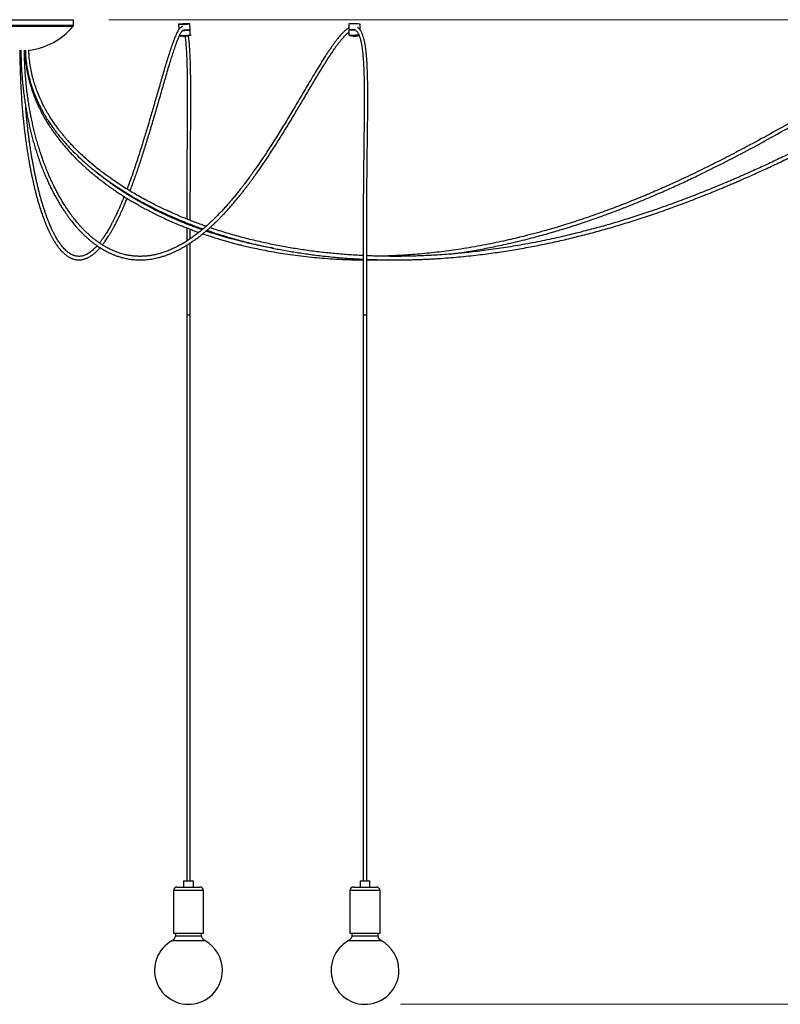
# Model space of a CAD drawing. Header units: millimetres. Extents: x 82 to 250, y 86 to 197.
# Tile 2 of 9: x 116 to 137, y 86 to 113. Entities that reach past the tile are written whole.
import ezdxf

# ---------------------------------------------------------------- set-up
doc = ezdxf.new("R2010")
doc.units = ezdxf.units.MM
doc.header["$PDSIZE"] = -1
doc.styles.add('SLDTEXTSTYLE0', font='TXT', dxfattribs={"width": 0.75})
doc.dimstyles.new('SLDDIMSTYLE0', dxfattribs={"dimtxt": 3.5, "dimasz": 3.556, "dimexe": 0, "dimexo": 0.0625, "dimgap": 0.875, "dimtad": 1, "dimdec": 0, "dimlfac": 50, "dimrnd": 1e-09, "dimzin": 12, "dimdsep": 46, "dimtxsty": 'SLDTEXTSTYLE0', "dimblk1": 'CLOSED', "dimblk2": 'CLOSED', "dimsah": 1, "dimcen": 0.09, "dimadec": 0, "dimazin": 3, "dimtfac": 1, "dimtdec": 0, "dimtofl": 0, "dimtmove": 0, "dimatfit": 3, "dimldrblk": 'CLOSED', "dimfxl": 0, "dimfrac": 2, "dimtolj": 1, "dimtzin": 12, "dimarcsym": 0})

# ---------------------------------------------------------------- blocks, each defined once
blk = doc.blocks.new('_Closed')
at = {"color": 0, "linetype": 'ByBlock', "lineweight": -2}
for p, q in [((-1, 0.166667), (0, 0)), ((-1, 0.166667), (-1, -0.166667)), ((0, 0), (-1, -0.166667)), ((0, 0), (-1, 0))]:
    blk.add_line(p, q, dxfattribs=at)
blk = doc.blocks.new('_D')
at = {"color": 7, "linetype": 'Continuous', "lineweight": 0}
for p, q in [((118.087, 113.379), (158.564, 113.379)), ((157.564, 85.541), (157.564, 113.379)), ((126.324, 85.541), (158.564, 85.541))]:
    blk.add_line(p, q, dxfattribs=at)
at = {"color": 7, "linetype": 'Continuous', "lineweight": 18, "xscale": 3.556, "yscale": 3.556}
for p, rotation in [((157.564, 113.379), 90.0000000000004), ((157.564, 85.541), 270.0000000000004)]:
    blk.add_blockref('_Closed', p, dxfattribs=dict(at, rotation=rotation))
at = {"color": 7, "linetype": 'Continuous', "lineweight": 18, "insert": (153.052, 94.84), "char_height": 3.5, "attachment_point": 1, "rotation": 90, "style": 'SLDTEXTSTYLE0'}
blk.add_mtext('1392', dxfattribs=at)

msp = doc.modelspace()

# ---------------------------------------------------------------- linework, layer by layer
at = {"color": 7, "linetype": 'Continuous', "lineweight": 25}
for p, q in [((114.087, 113.379), (115.705, 113.379)), ((115.705, 113.379), (117.087, 113.379)), ((117.087, 113.225), (117.087, 113.379)), ((120.056, 113.251), (120.061, 113.099)), ((120.182, 113.081), (120.173, 113.081)), ((120.292, 113.084), (120.287, 113.096)), ((120.381, 113.102), (120.375, 113.262)), ((120.384, 112.942), (120.38, 113.085)), ((124.868, 113.083), (124.865, 112.941)), ((124.87, 113.26), (124.866, 113.1)), ((125.186, 113.093), (125.19, 113.253)), ((115.561, 112.506), (115.597, 112.506)), ((115.697, 112.508), (115.725, 112.51)), ((118.638, 108.421), (118.646, 108.442)), ((120.285, 107.635), (120.285, 107.601)), ((120.285, 105.037), (120.385, 105.037)), ((120.286, 105.037), (120.286, 89.037)), ((120.384, 89.037), (120.384, 105.037)), ((125.274, 105.037), (125.339, 105.037)), ((125.275, 105.037), (125.275, 89.037)), ((125.339, 105.037), (125.374, 105.037)), ((125.373, 89.037), (125.373, 105.037)), ((120.01, 88.857), (120.031, 88.857)), ((120.031, 88.857), (120.66, 88.857)), ((120.195, 89.037), (120.195, 88.857)), ((120.195, 89.037), (120.204, 89.037)), ((120.204, 89.037), (120.475, 89.037)), ((120.475, 88.857), (120.475, 89.037)), ((124.999, 88.857), (125.649, 88.857)), ((125.184, 89.037), (125.184, 88.857)), ((125.184, 89.037), (125.464, 89.037)), ((125.464, 88.857), (125.464, 89.037)), ((119.91, 88.757), (119.91, 87.557)), ((120.76, 87.557), (120.76, 88.757)), ((124.899, 88.757), (124.899, 87.557)), ((125.749, 87.557), (125.749, 88.757)), ((119.91, 87.557), (119.937, 87.557)), ((119.937, 87.557), (120.76, 87.557)), ((119.966, 87.557), (119.966, 87.477)), ((119.966, 87.477), (120.571, 87.477)), ((120.571, 87.477), (120.705, 87.477)), ((120.705, 87.477), (120.705, 87.557)), ((124.899, 87.557), (125.749, 87.557)), ((124.955, 87.557), (124.955, 87.477)), ((124.955, 87.477), (125.694, 87.477)), ((125.694, 87.477), (125.694, 87.557))]:
    msp.add_line(p, q, dxfattribs=at)
at = {"color": 8, "linetype": 'Continuous', "lineweight": 25}
for p, q in [((114.087, 113.225), (115.705, 113.225)), ((114.096, 113.199), (115.704, 113.199)), ((115.704, 113.199), (117.078, 113.199)), ((115.705, 113.225), (117.087, 113.225)), ((119.937, 88.757), (119.91, 88.757)), ((120.76, 88.757), (119.937, 88.757)), ((125.749, 88.757), (124.899, 88.757)), ((119.874, 87.341), (120.629, 87.341)), ((120.629, 87.341), (120.797, 87.341)), ((124.863, 87.341), (125.786, 87.341))]:
    msp.add_line(p, q, dxfattribs=at)
at = {"color": 7, "linetype": 'Continuous', "lineweight": 25, "flags": 128}
for points in [[(120.256, 113.26), (120.222, 113.259), (120.187, 113.258), (120.154, 113.257), (120.124, 113.255), (120.098, 113.254), (120.077, 113.253), (120.063, 113.252), (120.056, 113.251), (120.057, 113.251), (120.065, 113.25), (120.08, 113.25), (120.101, 113.251), (120.128, 113.251), (120.159, 113.252), (120.192, 113.253), (120.227, 113.254), (120.261, 113.255), (120.293, 113.257), (120.321, 113.258), (120.344, 113.259), (120.362, 113.26), (120.372, 113.261), (120.375, 113.262), (120.371, 113.262), (120.36, 113.262), (120.341, 113.262), (120.317, 113.262), (120.288, 113.261), (120.256, 113.26)], [(120.168, 113.075), (120.198, 113.076), (120.233, 113.077), (120.266, 113.079), (120.298, 113.08), (120.326, 113.081), (120.349, 113.082), (120.366, 113.084), (120.376, 113.084), (120.38, 113.085), (120.375, 113.085), (120.364, 113.086), (120.346, 113.085), (120.322, 113.085), (120.293, 113.084), (120.265, 113.084)], [(124.974, 113.093), (124.947, 113.094), (124.919, 113.095), (124.896, 113.097), (124.879, 113.098), (124.869, 113.099), (124.867, 113.1), (124.871, 113.101), (124.883, 113.102), (124.902, 113.102), (124.927, 113.102), (124.956, 113.102), (124.988, 113.102), (125.023, 113.101), (125.047, 113.101)], [(124.866, 112.94), (124.865, 112.941), (124.869, 112.942), (124.881, 112.942), (124.9, 112.943), (124.924, 112.943), (124.953, 112.943), (124.985, 112.942), (125.019, 112.942), (125.053, 112.941)]]:
    msp.add_lwpolyline(points, dxfattribs=at)
at = {"color": 7, "linetype": 'Continuous', "lineweight": 25}
for centre, radius, start, end in [((115.613, 114.401), 1.894, 276.3913, 320.646), ((117.047, 113.225), 0.04, 320.646, 0), ((120.153, 115.972), 2.879, 270.9783, 274.5335), ((124.962, 111.509), 1.577, 86.7167, 93.4382), ((124.967, 111.649), 1.614, 86.6561, 93.4312), ((125.081, 112.504), 0.756, 81.7268, 91.5391), ((120.067, 117.424), 4.493, 270.1671, 274.0539), ((124.984, 110.151), 2.791, 86.4548, 88.5804), ((120.01, 88.757), 0.1, 90, 180), ((120.66, 88.757), 0.1, 0, 90), ((124.999, 88.757), 0.1, 90, 180), ((125.649, 88.757), 0.1, 0, 90), ((120.335, 86.5), 0.959, 118.7599, 0), ((120.335, 86.5), 0.959, 0, 61.2401), ((125.324, 86.5), 0.959, 118.7599, 0), ((125.324, 86.5), 0.959, 0, 61.2401)]:
    msp.add_arc(centre, radius, start, end, dxfattribs=at)
for points, knots in [([(115.597, 112.516), (115.597, 112.478), (115.598, 112.365), (115.604, 112.181), (115.615, 111.971), (115.628, 111.774), (115.644, 111.59), (115.663, 111.409), (115.685, 111.23), (115.71, 111.057), (115.735, 110.899), (115.76, 110.756), (115.787, 110.612), (115.818, 110.466), (115.852, 110.313), (115.888, 110.163), (115.928, 110.013), (115.97, 109.862), (116.015, 109.712), (116.057, 109.582), (116.094, 109.472), (116.124, 109.386), (116.152, 109.309), (116.177, 109.243), (116.198, 109.189), (116.215, 109.144), (116.23, 109.108), (116.244, 109.072), (116.261, 109.03), (116.283, 108.979), (116.308, 108.921), (116.345, 108.837), (116.393, 108.731), (116.455, 108.604), (116.521, 108.474), (116.593, 108.342), (116.665, 108.218), (116.733, 108.106), (116.795, 108.01), (116.854, 107.922), (116.91, 107.842), (116.962, 107.771), (117.011, 107.708), (117.055, 107.652), (117.099, 107.598), (117.145, 107.544), (117.194, 107.488), (117.249, 107.428), (117.308, 107.366), (117.366, 107.309), (117.417, 107.26), (117.459, 107.222), (117.494, 107.191), (117.519, 107.169), (117.539, 107.152), (117.557, 107.137), (117.578, 107.12), (117.605, 107.098), (117.637, 107.073), (117.675, 107.044), (117.723, 107.009), (117.78, 106.969), (117.842, 106.929), (117.9, 106.893), (117.957, 106.86), (118.013, 106.83), (118.067, 106.803), (118.115, 106.78), (118.159, 106.76), (118.2, 106.743), (118.244, 106.725), (118.292, 106.707), (118.343, 106.689), (118.394, 106.673), (118.447, 106.658), (118.503, 106.644), (118.562, 106.63), (118.624, 106.618), (118.691, 106.607), (118.762, 106.598), (118.838, 106.592), (118.917, 106.588), (118.995, 106.588), (119.075, 106.59), (119.158, 106.596), (119.244, 106.606), (119.326, 106.619), (119.404, 106.634), (119.474, 106.65), (119.533, 106.666), (119.586, 106.681), (119.639, 106.697), (119.696, 106.716), (119.761, 106.74), (119.836, 106.77), (119.916, 106.804), (119.998, 106.843), (120.078, 106.883), (120.156, 106.926), (120.233, 106.97), (120.307, 107.015), (120.376, 107.06), (120.442, 107.104), (120.505, 107.148), (120.566, 107.193), (120.625, 107.237), (120.675, 107.276), (120.715, 107.307), (120.744, 107.331), (120.77, 107.353), (120.795, 107.373), (120.823, 107.397), (120.859, 107.428), (120.904, 107.467), (120.953, 107.511), (121.005, 107.559), (121.06, 107.611), (121.117, 107.666), (121.175, 107.723), (121.233, 107.781), (121.297, 107.847), (121.368, 107.923), (121.446, 108.007), (121.523, 108.094), (121.6, 108.183), (121.676, 108.272), (121.748, 108.36), (121.817, 108.445), (121.88, 108.525), (121.939, 108.601), (121.994, 108.672), (122.043, 108.738), (122.093, 108.804), (122.145, 108.875), (122.203, 108.954), (122.266, 109.043), (122.335, 109.14), (122.408, 109.245), (122.482, 109.355), (122.556, 109.465), (122.642, 109.594), (122.738, 109.743), (122.845, 109.91), (122.984, 110.132), (123.157, 110.412), (123.363, 110.755), (123.568, 111.101), (123.773, 111.449), (123.978, 111.794), (124.135, 112.052), (124.243, 112.224), (124.302, 112.317), (124.362, 112.409), (124.423, 112.5), (124.483, 112.586), (124.54, 112.664), (124.586, 112.726), (124.624, 112.774), (124.655, 112.812), (124.688, 112.851), (124.723, 112.891), (124.762, 112.932), (124.801, 112.97), (124.836, 113.001), (124.857, 113.017), (124.866, 113.024)], [0, 0, 0, 0, 0.003267, 0.009807, 0.015969, 0.021792, 0.027308, 0.032538, 0.038456, 0.043996, 0.04916, 0.053946, 0.058349, 0.063964, 0.069361, 0.074933, 0.080685, 0.086627, 0.092765, 0.099107, 0.103192, 0.107127, 0.110622, 0.113661, 0.116236, 0.118336, 0.119956, 0.121551, 0.123593, 0.1261, 0.129079, 0.13248, 0.138956, 0.145892, 0.153302, 0.1612, 0.1696, 0.17652, 0.183121, 0.189352, 0.195199, 0.20065, 0.205607, 0.210162, 0.214408, 0.218991, 0.224028, 0.229527, 0.235495, 0.241936, 0.246772, 0.250903, 0.25432, 0.257015, 0.25852, 0.260121, 0.262238, 0.264871, 0.268024, 0.271702, 0.275909, 0.282227, 0.288236, 0.293867, 0.299114, 0.304853, 0.310035, 0.314654, 0.318737, 0.32262, 0.326394, 0.331449, 0.336289, 0.34104, 0.346048, 0.351334, 0.356897, 0.362928, 0.369074, 0.375812, 0.383146, 0.390758, 0.398165, 0.40536, 0.413715, 0.421793, 0.429597, 0.437121, 0.44419, 0.449364, 0.454202, 0.459141, 0.464585, 0.470533, 0.478044, 0.485993, 0.493842, 0.50157, 0.509174, 0.516655, 0.524012, 0.5306, 0.536996, 0.5432, 0.549212, 0.555031, 0.560569, 0.563868, 0.56679, 0.569337, 0.571567, 0.574036, 0.577839, 0.582286, 0.587374, 0.592456, 0.598041, 0.603846, 0.609648, 0.615447, 0.621242, 0.62912, 0.636987, 0.644844, 0.652687, 0.660515, 0.668089, 0.675112, 0.681591, 0.6878, 0.693424, 0.698469, 0.703315, 0.708752, 0.714795, 0.721435, 0.72866, 0.736454, 0.744434, 0.752264, 0.759946, 0.771717, 0.783121, 0.794171, 0.816441, 0.838699, 0.860963, 0.88322, 0.905494, 0.927758, 0.934008, 0.940383, 0.946852, 0.953382, 0.959895, 0.965891, 0.971268, 0.97463, 0.977742, 0.981065, 0.984831, 0.988982, 0.993233, 0.997119, 1, 1, 1, 1]), ([(124.867, 113.143), (124.862, 113.141), (124.843, 113.131), (124.812, 113.109), (124.773, 113.079), (124.733, 113.043), (124.69, 113.001), (124.646, 112.955), (124.605, 112.908), (124.567, 112.863), (124.528, 112.814), (124.484, 112.756), (124.433, 112.687), (124.378, 112.61), (124.321, 112.527), (124.264, 112.442), (124.182, 112.315), (124.077, 112.148), (123.948, 111.937), (123.821, 111.726), (123.694, 111.512), (123.568, 111.298), (123.442, 111.084), (123.319, 110.877), (123.199, 110.677), (123.083, 110.485), (122.967, 110.294), (122.849, 110.105), (122.73, 109.915), (122.625, 109.752), (122.536, 109.615), (122.463, 109.505), (122.388, 109.395), (122.314, 109.285), (122.241, 109.181), (122.177, 109.091), (122.123, 109.015), (122.077, 108.951), (122.034, 108.893), (121.995, 108.84), (121.957, 108.789), (121.913, 108.731), (121.86, 108.662), (121.797, 108.581), (121.727, 108.492), (121.65, 108.398), (121.568, 108.3), (121.484, 108.202), (121.399, 108.105), (121.291, 107.985), (121.158, 107.846), (121.034, 107.723), (120.943, 107.638), (120.889, 107.588), (120.84, 107.544), (120.797, 107.507), (120.76, 107.475), (120.728, 107.448), (120.697, 107.422), (120.662, 107.393), (120.62, 107.36), (120.573, 107.323), (120.503, 107.27), (120.412, 107.204), (120.297, 107.127), (120.177, 107.052), (120.052, 106.982), (119.924, 106.917), (119.815, 106.869), (119.728, 106.835), (119.666, 106.812), (119.61, 106.793), (119.558, 106.777), (119.506, 106.762), (119.453, 106.748), (119.396, 106.735), (119.325, 106.72), (119.238, 106.706), (119.135, 106.694), (119.027, 106.688), (118.931, 106.688), (118.85, 106.691), (118.786, 106.696), (118.726, 106.703), (118.671, 106.712), (118.62, 106.721), (118.572, 106.73), (118.517, 106.743), (118.453, 106.76), (118.38, 106.782), (118.32, 106.803), (118.269, 106.823), (118.227, 106.84), (118.183, 106.859), (118.134, 106.881), (118.081, 106.908), (118.021, 106.939), (117.955, 106.977), (117.883, 107.021), (117.817, 107.065), (117.763, 107.104), (117.722, 107.134), (117.687, 107.16), (117.658, 107.184), (117.633, 107.204), (117.614, 107.22), (117.595, 107.236), (117.572, 107.256), (117.541, 107.283), (117.503, 107.317), (117.453, 107.363), (117.396, 107.419), (117.335, 107.482), (117.279, 107.543), (117.228, 107.601), (117.182, 107.655), (117.137, 107.709), (117.091, 107.768), (117.039, 107.836), (116.981, 107.915), (116.919, 108.004), (116.853, 108.104), (116.784, 108.214), (116.715, 108.33), (116.649, 108.448), (116.587, 108.565), (116.536, 108.666), (116.495, 108.752), (116.462, 108.821), (116.431, 108.889), (116.402, 108.954), (116.377, 109.014), (116.355, 109.065), (116.338, 109.107), (116.323, 109.145), (116.307, 109.185), (116.287, 109.234), (116.263, 109.297), (116.235, 109.372), (116.204, 109.46), (116.165, 109.572), (116.122, 109.705), (116.076, 109.856), (116.033, 110.007), (115.993, 110.158), (115.955, 110.309), (115.921, 110.463), (115.89, 110.608), (115.863, 110.751), (115.837, 110.892), (115.812, 111.049), (115.787, 111.222), (115.765, 111.4), (115.746, 111.582), (115.729, 111.766), (115.715, 111.964), (115.705, 112.177), (115.698, 112.363), (115.697, 112.479), (115.697, 112.518)], [0, 0, 0, 0, 0.001408, 0.00488, 0.008494, 0.012349, 0.016446, 0.021092, 0.025247, 0.028852, 0.032474, 0.037223, 0.042481, 0.048283, 0.05433, 0.060343, 0.066296, 0.080433, 0.094082, 0.107792, 0.121471, 0.135131, 0.148835, 0.16252, 0.175037, 0.187586, 0.200141, 0.212673, 0.225384, 0.238573, 0.24617, 0.253917, 0.261814, 0.269857, 0.277602, 0.284766, 0.289977, 0.294815, 0.299274, 0.30335, 0.307112, 0.31112, 0.317059, 0.323658, 0.330924, 0.338865, 0.347428, 0.356121, 0.364831, 0.373555, 0.389413, 0.405298, 0.411369, 0.41687, 0.42178, 0.426095, 0.429815, 0.432935, 0.435807, 0.439244, 0.443487, 0.448355, 0.453475, 0.464329, 0.475806, 0.487849, 0.50025, 0.512986, 0.526023, 0.532642, 0.538736, 0.544304, 0.549345, 0.554274, 0.559554, 0.565184, 0.571135, 0.580872, 0.591045, 0.601669, 0.61278, 0.619345, 0.625744, 0.631696, 0.637204, 0.642269, 0.646901, 0.651286, 0.658872, 0.665878, 0.672924, 0.676951, 0.681111, 0.685403, 0.69011, 0.695501, 0.701455, 0.708052, 0.715285, 0.72314, 0.727719, 0.731787, 0.735318, 0.738316, 0.740785, 0.742727, 0.744198, 0.746587, 0.749714, 0.753573, 0.758155, 0.764811, 0.771064, 0.776817, 0.782078, 0.786855, 0.791224, 0.795861, 0.801455, 0.807552, 0.814136, 0.821189, 0.828693, 0.836404, 0.843711, 0.850617, 0.857132, 0.861031, 0.864783, 0.86839, 0.871836, 0.874876, 0.877435, 0.879519, 0.881142, 0.882941, 0.885335, 0.888257, 0.891732, 0.895744, 0.900178, 0.906626, 0.912863, 0.918898, 0.924738, 0.930391, 0.935865, 0.941434, 0.945799, 0.95056, 0.955711, 0.961248, 0.967174, 0.972416, 0.977951, 0.9838, 0.989996, 0.996582, 1, 1, 1, 1]), ([(120.172, 113.186), (120.168, 113.185), (120.156, 113.183), (120.137, 113.176), (120.116, 113.162), (120.094, 113.142), (120.073, 113.118), (120.055, 113.091), (120.038, 113.063), (120.01, 113.013), (119.974, 112.937), (119.927, 112.821), (119.877, 112.686), (119.824, 112.532), (119.752, 112.309), (119.661, 112.009), (119.552, 111.633), (119.443, 111.254), (119.333, 110.875), (119.224, 110.5), (119.114, 110.133), (119.011, 109.8), (118.916, 109.502), (118.828, 109.235), (118.738, 108.975), (118.66, 108.758), (118.612, 108.633), (118.595, 108.589)], [0, 0, 0, 0, 0.00382, 0.010548, 0.019308, 0.029551, 0.039663, 0.049543, 0.059385, 0.069306, 0.096759, 0.124438, 0.157986, 0.191667, 0.225496, 0.298567, 0.371466, 0.444191, 0.517092, 0.589856, 0.662725, 0.735483, 0.792717, 0.84992, 0.908012, 0.967169, 1, 1, 1, 1]), ([(118.683, 108.536), (118.693, 108.564), (118.721, 108.636), (118.766, 108.757), (118.816, 108.897), (118.888, 109.1), (118.981, 109.376), (119.095, 109.732), (119.211, 110.108), (119.33, 110.505), (119.45, 110.918), (119.57, 111.335), (119.69, 111.751), (119.786, 112.077), (119.859, 112.313), (119.908, 112.467), (119.959, 112.616), (120.003, 112.74), (120.04, 112.835), (120.069, 112.903), (120.096, 112.961), (120.121, 113.007), (120.138, 113.036), (120.151, 113.054), (120.159, 113.064), (120.167, 113.074), (120.176, 113.082), (120.181, 113.086), (120.181, 113.086), (120.181, 113.086), (120.181, 113.086)], [0, 0, 0, 0, 0.019924, 0.052955, 0.084966, 0.116192, 0.190529, 0.264806, 0.339187, 0.418806, 0.498569, 0.578179, 0.657925, 0.737636, 0.76923, 0.801215, 0.834127, 0.867348, 0.887327, 0.905818, 0.922894, 0.938664, 0.953249, 0.958488, 0.965182, 0.9733, 0.982621, 0.991642, 0.999522, 1, 1, 1, 1]), ([(125.068, 113.067), (125.073, 113.063), (125.083, 113.056), (125.101, 113.037), (125.122, 113.008), (125.146, 112.964), (125.171, 112.904), (125.194, 112.828), (125.215, 112.742), (125.235, 112.634), (125.253, 112.503), (125.27, 112.331), (125.284, 112.138), (125.293, 111.923), (125.3, 111.671), (125.304, 111.382), (125.304, 111.056), (125.302, 110.731), (125.299, 110.407), (125.295, 110.084), (125.291, 109.763), (125.287, 109.449), (125.284, 109.189), (125.282, 108.984), (125.281, 108.832), (125.279, 108.685), (125.278, 108.546), (125.277, 108.406), (125.276, 108.26), (125.276, 108.096), (125.275, 107.924), (125.274, 107.744), (125.274, 107.558), (125.273, 107.354), (125.273, 107.133), (125.273, 106.891), (125.273, 106.649), (125.273, 106.408), (125.273, 106.17), (125.274, 105.914), (125.274, 105.64), (125.274, 105.345), (125.274, 105.142), (125.274, 105.037)], [0, 0, 0, 0, 0.008169, 0.016014, 0.027024, 0.038966, 0.051656, 0.065116, 0.078404, 0.09148, 0.110798, 0.130089, 0.155919, 0.181527, 0.207314, 0.246075, 0.284678, 0.323402, 0.361839, 0.400303, 0.438675, 0.476498, 0.512358, 0.531355, 0.549484, 0.566669, 0.583731, 0.599087, 0.616418, 0.635844, 0.657506, 0.677768, 0.699888, 0.724007, 0.750285, 0.778903, 0.810065, 0.836493, 0.864786, 0.895102, 0.927612, 0.962509, 1, 1, 1, 1]), ([(125.374, 105.037), (125.374, 105.132), (125.374, 105.316), (125.374, 105.583), (125.374, 105.832), (125.374, 106.064), (125.373, 106.301), (125.373, 106.54), (125.373, 106.781), (125.373, 107.006), (125.373, 107.215), (125.373, 107.41), (125.374, 107.587), (125.374, 107.746), (125.375, 107.944), (125.376, 108.189), (125.378, 108.49), (125.38, 108.798), (125.384, 109.158), (125.388, 109.567), (125.394, 110.024), (125.4, 110.482), (125.404, 110.942), (125.404, 111.323), (125.401, 111.621), (125.396, 111.838), (125.389, 112.036), (125.379, 112.213), (125.367, 112.371), (125.351, 112.526), (125.332, 112.661), (125.311, 112.771), (125.289, 112.858), (125.267, 112.929), (125.246, 112.985), (125.226, 113.027), (125.206, 113.061), (125.188, 113.088), (125.167, 113.113), (125.143, 113.136), (125.125, 113.15), (125.116, 113.155), (125.115, 113.156)], [0, 0, 0, 0, 0.03357, 0.064875, 0.094084, 0.121351, 0.146818, 0.177657, 0.205884, 0.231721, 0.256959, 0.279856, 0.300579, 0.319276, 0.336073, 0.370451, 0.405822, 0.442129, 0.479157, 0.532753, 0.586573, 0.640541, 0.694714, 0.748998, 0.77468, 0.800199, 0.825775, 0.844829, 0.863767, 0.883088, 0.902744, 0.916031, 0.929034, 0.941749, 0.951222, 0.960402, 0.968355, 0.975269, 0.982127, 0.990777, 0.999395, 1, 1, 1, 1]), ([(144.986, 113.185), (144.972, 113.185), (144.923, 113.183), (144.839, 113.176), (144.729, 113.162), (144.611, 113.141), (144.483, 113.113), (144.347, 113.078), (144.213, 113.039), (144.086, 112.998), (143.973, 112.958), (143.87, 112.92), (143.779, 112.886), (143.682, 112.847), (143.567, 112.8), (143.424, 112.74), (143.263, 112.668), (143.088, 112.588), (142.905, 112.501), (142.637, 112.371), (142.293, 112.198), (141.875, 111.979), (141.468, 111.762), (141.067, 111.546), (140.671, 111.332), (140.276, 111.118), (139.892, 110.91), (139.518, 110.71), (139.155, 110.517), (138.79, 110.326), (138.424, 110.136), (138.05, 109.947), (137.734, 109.789), (137.477, 109.663), (137.283, 109.569), (137.085, 109.474), (136.883, 109.379), (136.683, 109.285), (136.488, 109.196), (136.309, 109.114), (136.146, 109.042), (136, 108.977), (135.864, 108.918), (135.74, 108.864), (135.622, 108.813), (135.486, 108.756), (135.325, 108.688), (135.132, 108.609), (134.921, 108.524), (134.691, 108.432), (134.447, 108.338), (134.197, 108.244), (133.948, 108.153), (133.628, 108.039), (133.241, 107.906), (132.788, 107.76), (132.341, 107.624), (131.896, 107.498), (131.45, 107.38), (130.974, 107.263), (130.467, 107.15), (129.925, 107.043), (129.374, 106.947), (128.839, 106.869), (128.32, 106.806), (127.815, 106.757), (127.412, 106.728), (127.118, 106.712), (126.944, 106.704), (126.78, 106.698), (126.634, 106.694), (126.507, 106.691), (126.399, 106.689), (126.31, 106.688), (126.232, 106.688), (126.157, 106.688), (126.074, 106.688), (125.978, 106.689), (125.866, 106.69), (125.738, 106.692), (125.595, 106.696), (125.471, 106.7), (125.395, 106.704), (125.373, 106.705)], [0, 0, 0, 0, 0.002026, 0.006996, 0.012217, 0.017936, 0.0242, 0.031058, 0.038097, 0.04434, 0.050117, 0.055356, 0.059992, 0.064026, 0.070414, 0.07776, 0.08614, 0.095592, 0.105329, 0.114995, 0.138047, 0.160229, 0.182199, 0.203767, 0.22504, 0.246383, 0.267704, 0.287198, 0.306743, 0.3263, 0.345826, 0.365577, 0.386066, 0.396167, 0.406441, 0.416888, 0.427507, 0.438254, 0.448531, 0.458142, 0.466356, 0.473988, 0.481031, 0.487478, 0.493366, 0.49948, 0.508479, 0.518417, 0.529302, 0.541147, 0.553907, 0.566767, 0.579442, 0.591927, 0.615445, 0.638201, 0.660377, 0.682537, 0.704701, 0.726857, 0.753042, 0.779592, 0.80651, 0.833788, 0.85754, 0.88202, 0.907213, 0.915853, 0.924519, 0.932492, 0.939537, 0.945657, 0.950853, 0.955126, 0.958584, 0.96211, 0.965964, 0.970572, 0.976002, 0.98213, 0.989046, 0.996746, 1, 1, 1, 1]), ([(125.373, 106.605), (125.402, 106.603), (125.484, 106.6), (125.615, 106.596), (125.758, 106.592), (125.885, 106.59), (125.995, 106.589), (126.089, 106.588), (126.17, 106.588), (126.243, 106.588), (126.318, 106.589), (126.403, 106.589), (126.505, 106.591), (126.623, 106.593), (126.757, 106.597), (126.906, 106.602), (127.065, 106.609), (127.23, 106.617), (127.532, 106.635), (127.964, 106.669), (128.5, 106.725), (129.001, 106.791), (129.471, 106.862), (129.934, 106.943), (130.393, 107.033), (130.849, 107.132), (131.303, 107.24), (131.755, 107.356), (132.205, 107.481), (132.655, 107.614), (133.11, 107.758), (133.499, 107.888), (133.823, 108.002), (134.079, 108.094), (134.339, 108.19), (134.596, 108.288), (134.842, 108.385), (135.071, 108.476), (135.267, 108.556), (135.432, 108.625), (135.57, 108.683), (135.7, 108.738), (135.831, 108.795), (135.972, 108.856), (136.127, 108.924), (136.294, 108.998), (136.474, 109.079), (136.666, 109.167), (136.865, 109.26), (137.067, 109.355), (137.266, 109.45), (137.462, 109.544), (137.705, 109.663), (137.993, 109.806), (138.325, 109.974), (138.907, 110.273), (139.741, 110.714), (140.578, 111.168), (141.169, 111.488), (141.515, 111.674), (141.867, 111.862), (142.225, 112.05), (142.518, 112.199), (142.744, 112.312), (142.9, 112.388), (143.057, 112.463), (143.211, 112.535), (143.357, 112.601), (143.489, 112.659), (143.607, 112.709), (143.714, 112.753), (143.822, 112.795), (143.94, 112.84), (144.077, 112.889), (144.231, 112.94), (144.394, 112.988), (144.553, 113.027), (144.7, 113.056), (144.825, 113.074), (144.934, 113.084), (145.018, 113.087), (145.068, 113.085), (145.087, 113.085)], [0, 0, 0, 0, 0.004166, 0.011863, 0.018753, 0.024831, 0.030096, 0.034545, 0.038301, 0.041773, 0.045064, 0.049115, 0.053972, 0.059635, 0.066105, 0.073246, 0.081104, 0.089055, 0.09694, 0.124554, 0.151293, 0.174417, 0.197136, 0.219608, 0.241823, 0.264215, 0.286471, 0.30874, 0.331009, 0.353265, 0.37585, 0.399215, 0.411957, 0.424904, 0.438052, 0.451379, 0.464115, 0.475822, 0.486515, 0.494211, 0.501293, 0.507768, 0.514355, 0.521652, 0.52965, 0.538337, 0.547704, 0.557735, 0.568361, 0.578977, 0.589422, 0.599694, 0.609796, 0.627868, 0.645365, 0.662456, 0.72077, 0.779086, 0.797373, 0.815949, 0.834823, 0.853836, 0.873344, 0.881463, 0.889668, 0.897931, 0.906204, 0.913904, 0.920693, 0.926761, 0.932156, 0.937186, 0.943227, 0.950229, 0.958035, 0.966447, 0.97444, 0.981575, 0.987934, 0.992639, 0.997377, 1, 1, 1, 1]), ([(142.859, 113.186), (142.855, 113.186), (142.837, 113.186), (142.798, 113.184), (142.738, 113.179), (142.663, 113.171), (142.575, 113.157), (142.481, 113.138), (142.38, 113.115), (142.28, 113.087), (142.185, 113.058), (142.08, 113.024), (141.956, 112.98), (141.805, 112.921), (141.621, 112.844), (141.407, 112.747), (141.17, 112.633), (140.936, 112.515), (140.56, 112.318), (140.046, 112.033), (139.394, 111.656), (138.743, 111.275), (138.092, 110.895), (137.439, 110.519), (136.783, 110.15), (136.174, 109.818), (135.612, 109.523), (135.098, 109.262), (134.579, 109.009), (134.09, 108.78), (133.628, 108.574), (133.193, 108.388), (132.746, 108.206), (132.359, 108.057), (132.033, 107.937), (131.773, 107.844), (131.509, 107.753), (131.25, 107.668), (131.002, 107.589), (130.778, 107.521), (130.578, 107.462), (130.401, 107.411), (130.238, 107.366), (130.08, 107.324), (129.899, 107.277), (129.686, 107.224), (129.437, 107.165), (129.167, 107.104), (128.879, 107.044), (128.578, 106.986), (128.269, 106.932), (127.973, 106.885), (127.689, 106.845), (127.42, 106.81), (127.146, 106.78), (126.874, 106.754), (126.609, 106.732), (126.366, 106.716), (126.145, 106.705), (125.947, 106.697), (125.82, 106.694), (125.759, 106.692)], [0, 0, 0, 0, 0.000609, 0.003029, 0.006387, 0.010497, 0.015437, 0.020922, 0.026122, 0.032354, 0.037813, 0.042398, 0.05036, 0.059104, 0.068691, 0.082697, 0.096897, 0.111007, 0.124889, 0.165007, 0.205112, 0.245338, 0.285465, 0.325661, 0.365802, 0.405978, 0.436861, 0.467787, 0.498681, 0.529908, 0.554975, 0.580492, 0.606492, 0.633236, 0.648002, 0.662996, 0.678215, 0.69345, 0.707644, 0.720635, 0.731772, 0.741821, 0.750776, 0.759345, 0.768607, 0.781442, 0.795429, 0.810569, 0.826861, 0.843795, 0.861013, 0.878513, 0.893275, 0.908225, 0.923358, 0.938634, 0.953368, 0.967309, 0.978919, 0.989912, 1, 1, 1, 1]), ([(127.751, 106.754), (127.804, 106.761), (128.003, 106.787), (128.351, 106.844), (128.797, 106.925), (129.185, 107.005), (129.511, 107.079), (129.774, 107.142), (130.029, 107.207), (130.271, 107.271), (130.492, 107.333), (130.693, 107.391), (130.863, 107.442), (131.008, 107.486), (131.139, 107.527), (131.278, 107.572), (131.429, 107.621), (131.593, 107.676), (131.77, 107.737), (132.006, 107.82), (132.296, 107.926), (132.633, 108.055), (132.962, 108.186), (133.282, 108.318), (133.623, 108.463), (133.986, 108.624), (134.375, 108.802), (134.862, 109.034), (135.446, 109.324), (136.125, 109.678), (136.816, 110.053), (137.518, 110.448), (138.233, 110.861), (138.945, 111.278), (139.658, 111.694), (140.23, 112.021), (140.661, 112.257), (140.95, 112.41), (141.243, 112.558), (141.487, 112.674), (141.683, 112.761), (141.825, 112.821), (141.966, 112.876), (142.101, 112.925), (142.227, 112.967), (142.341, 113.001), (142.445, 113.028), (142.547, 113.05), (142.653, 113.069), (142.764, 113.082), (142.873, 113.087), (142.947, 113.087), (142.985, 113.082), (142.99, 113.082)], [0, 0, 0, 0, 0.009756, 0.036915, 0.06463, 0.092889, 0.109274, 0.125825, 0.142226, 0.157441, 0.171394, 0.18409, 0.195537, 0.203657, 0.211681, 0.220524, 0.230189, 0.24067, 0.251959, 0.264049, 0.286062, 0.307976, 0.329339, 0.350149, 0.370407, 0.396159, 0.421741, 0.447342, 0.493012, 0.538732, 0.584429, 0.633448, 0.682404, 0.731466, 0.78043, 0.829374, 0.848879, 0.868387, 0.887762, 0.907831, 0.91707, 0.926371, 0.935676, 0.944546, 0.952554, 0.959769, 0.966337, 0.972216, 0.978974, 0.986178, 0.992875, 0.999162, 1, 1, 1, 1]), ([(120.082, 112.929), (120.088, 112.928), (120.107, 112.924), (120.138, 112.921), (120.172, 112.918), (120.198, 112.917), (120.216, 112.916), (120.224, 112.917), (120.227, 112.917)], [0, 0, 0, 0, 0.123395, 0.396096, 0.633592, 0.821081, 0.937196, 1, 1, 1, 1]), ([(120.227, 112.917), (120.23, 112.917), (120.24, 112.917), (120.261, 112.919), (120.298, 112.923), (120.346, 112.932), (120.388, 112.942), (120.41, 112.95), (120.414, 112.951)], [0, 0, 0, 0, 0.057732, 0.158306, 0.333259, 0.633872, 0.92888, 1, 1, 1, 1]), ([(120.233, 112.917), (120.234, 112.908), (120.24, 112.879), (120.248, 112.819), (120.257, 112.738), (120.266, 112.633), (120.275, 112.503), (120.284, 112.33), (120.29, 112.136), (120.295, 111.921), (120.298, 111.67), (120.3, 111.382), (120.3, 111.057), (120.299, 110.732), (120.297, 110.408), (120.295, 110.085), (120.293, 109.764), (120.292, 109.449), (120.29, 109.189), (120.289, 108.985), (120.289, 108.832), (120.288, 108.685), (120.287, 108.546), (120.287, 108.407), (120.287, 108.26), (120.286, 108.097), (120.286, 107.925), (120.286, 107.804), (120.285, 107.745), (120.285, 107.742)], [0, 0, 0, 0, 0.008208, 0.027507, 0.04694, 0.066694, 0.097225, 0.128288, 0.169588, 0.210184, 0.25101, 0.312442, 0.373705, 0.435191, 0.496264, 0.557392, 0.618387, 0.678532, 0.735561, 0.765774, 0.794606, 0.82194, 0.849059, 0.873459, 0.901001, 0.931875, 0.966305, 0.998512, 1, 1, 1, 1]), ([(120.385, 107.703), (120.385, 107.715), (120.385, 107.775), (120.386, 107.932), (120.386, 108.176), (120.387, 108.474), (120.388, 108.779), (120.39, 109.135), (120.392, 109.541), (120.395, 109.995), (120.398, 110.45), (120.4, 110.907), (120.4, 111.285), (120.399, 111.582), (120.397, 111.799), (120.393, 111.996), (120.389, 112.174), (120.383, 112.332), (120.376, 112.49), (120.367, 112.628), (120.357, 112.741), (120.348, 112.827), (120.339, 112.889), (120.334, 112.92), (120.332, 112.93)], [0, 0, 0, 0, 0.00692, 0.033694, 0.088044, 0.14383, 0.201102, 0.259524, 0.344147, 0.429184, 0.514423, 0.600111, 0.68596, 0.726696, 0.767147, 0.807769, 0.838126, 0.868234, 0.899145, 0.930952, 0.952614, 0.973137, 0.990991, 1, 1, 1, 1]), ([(124.866, 112.94), (124.878, 112.937), (124.903, 112.931), (124.939, 112.925), (124.971, 112.92), (124.995, 112.918), (125.01, 112.917), (125.019, 112.917), (125.021, 112.917), (125.022, 112.917), (125.022, 112.917), (125.022, 112.917), (125.022, 112.917)], [0, 0, 0, 0, 0.227427, 0.471153, 0.67856, 0.830514, 0.922378, 0.974907, 0.997172, 0.99946, 0.999803, 1, 1, 1, 1]), ([(125.022, 112.917), (125.022, 112.917), (125.022, 112.917), (125.022, 112.917), (125.022, 112.917), (125.023, 112.917), (125.024, 112.916), (125.031, 112.916), (125.044, 112.917), (125.067, 112.918), (125.105, 112.921), (125.137, 112.924), (125.158, 112.929), (125.159, 112.929)], [0, 0, 0, 0, 0.00024, 0.000546, 0.001129, 0.002797, 0.014248, 0.060562, 0.16573, 0.308307, 0.54621, 0.971368, 1, 1, 1, 1]), ([(115.566, 112.506), (115.567, 112.471), (115.567, 112.361), (115.57, 112.18), (115.575, 111.968), (115.582, 111.77), (115.59, 111.586), (115.599, 111.403), (115.61, 111.224), (115.622, 111.05), (115.634, 110.891), (115.647, 110.747), (115.661, 110.593), (115.678, 110.427), (115.699, 110.247), (115.72, 110.071), (115.744, 109.896), (115.769, 109.721), (115.796, 109.553), (115.822, 109.397), (115.847, 109.256), (115.871, 109.131), (115.893, 109.019), (115.914, 108.921), (115.933, 108.831), (115.953, 108.743), (115.975, 108.649), (116, 108.549), (116.027, 108.443), (116.056, 108.334), (116.097, 108.19), (116.148, 108.022), (116.211, 107.837), (116.274, 107.667), (116.325, 107.543), (116.362, 107.458), (116.385, 107.408), (116.407, 107.363), (116.426, 107.324), (116.444, 107.289), (116.46, 107.258), (116.476, 107.229), (116.493, 107.198), (116.512, 107.164), (116.535, 107.126), (116.56, 107.085), (116.588, 107.042), (116.617, 107), (116.645, 106.96), (116.673, 106.924), (116.705, 106.885), (116.741, 106.844), (116.78, 106.804), (116.818, 106.768), (116.856, 106.735), (116.896, 106.705), (116.938, 106.678), (116.971, 106.658), (116.999, 106.644), (117.021, 106.634), (117.045, 106.624), (117.071, 106.615), (117.105, 106.604), (117.145, 106.595), (117.189, 106.59), (117.229, 106.587), (117.266, 106.588), (117.298, 106.591), (117.327, 106.596), (117.354, 106.601), (117.384, 106.609), (117.417, 106.619), (117.45, 106.632), (117.483, 106.646), (117.519, 106.664), (117.557, 106.686), (117.596, 106.712), (117.633, 106.738), (117.664, 106.763), (117.692, 106.786), (117.716, 106.808), (117.74, 106.83), (117.762, 106.852), (117.782, 106.873), (117.802, 106.893), (117.82, 106.913), (117.832, 106.927), (117.837, 106.933)], [0, 0, 0, 0, 0.00597, 0.018906, 0.031096, 0.042622, 0.053544, 0.063907, 0.075644, 0.086639, 0.0969, 0.106422, 0.115194, 0.128203, 0.140936, 0.154069, 0.167622, 0.181613, 0.196061, 0.209746, 0.222515, 0.234247, 0.244892, 0.254825, 0.263511, 0.272305, 0.282571, 0.293735, 0.30582, 0.318852, 0.332856, 0.359071, 0.385436, 0.41188, 0.438351, 0.448407, 0.457745, 0.466349, 0.474208, 0.481312, 0.487653, 0.493479, 0.500165, 0.507924, 0.516766, 0.526702, 0.537744, 0.549265, 0.560446, 0.571278, 0.581756, 0.597491, 0.612316, 0.626402, 0.639993, 0.65576, 0.670905, 0.685738, 0.692865, 0.700721, 0.709331, 0.718696, 0.728733, 0.745908, 0.761565, 0.775713, 0.788847, 0.80117, 0.809828, 0.81957, 0.830485, 0.842548, 0.854811, 0.866779, 0.878453, 0.894019, 0.908913, 0.922484, 0.934627, 0.944407, 0.953447, 0.962517, 0.971634, 0.978828, 0.986089, 0.994094, 1, 1, 1, 1]), ([(115.711, 112.512), (115.711, 112.478), (115.714, 112.371), (115.73, 112.199), (115.757, 112), (115.791, 111.818), (115.83, 111.652), (115.873, 111.501), (115.916, 111.364), (115.964, 111.233), (116.013, 111.109), (116.063, 110.994), (116.107, 110.899), (116.145, 110.823), (116.178, 110.759), (116.215, 110.688), (116.264, 110.602), (116.326, 110.496), (116.4, 110.379), (116.487, 110.249), (116.588, 110.108), (116.7, 109.963), (116.82, 109.817), (116.97, 109.645), (117.155, 109.452), (117.376, 109.24), (117.567, 109.073), (117.72, 108.947), (117.828, 108.861), (117.929, 108.784), (118.021, 108.716), (118.107, 108.653), (118.187, 108.597), (118.259, 108.548), (118.32, 108.506), (118.382, 108.465), (118.455, 108.418), (118.546, 108.36), (118.652, 108.294), (118.772, 108.223), (118.9, 108.149), (119.036, 108.073), (119.175, 107.999), (119.315, 107.926), (119.523, 107.823), (119.801, 107.693), (120.105, 107.564), (120.364, 107.463), (120.523, 107.403), (120.61, 107.372), (120.628, 107.366)], [0, 0, 0, 0, 0.0126719, 0.0392851, 0.0639182, 0.0867287, 0.1078288, 0.1272937, 0.1451694, 0.1614792, 0.1797293, 0.195508, 0.2087889, 0.2195407, 0.2278654, 0.2360073, 0.250091, 0.265785, 0.2831351, 0.3036237, 0.3261522, 0.3505059, 0.3752906, 0.4003221, 0.4404757, 0.4812528, 0.5226395, 0.542355, 0.5612664, 0.5784685, 0.5939122, 0.6075538, 0.6220147, 0.6335519, 0.6432281, 0.6522412, 0.6640348, 0.6787603, 0.6964705, 0.7151689, 0.7361661, 0.7576787, 0.7793554, 0.8011926, 0.8231865, 0.8756254, 0.9288609, 0.9609055, 0.9921432, 1, 1, 1, 1]), ([(115.724, 112.513), (115.725, 112.48), (115.727, 112.375), (115.745, 112.202), (115.774, 111.999), (115.813, 111.809), (115.859, 111.631), (115.911, 111.464), (115.974, 111.288), (116.049, 111.108), (116.137, 110.926), (116.225, 110.762), (116.311, 110.616), (116.394, 110.486), (116.471, 110.374), (116.54, 110.278), (116.6, 110.198), (116.65, 110.134), (116.691, 110.082), (116.731, 110.034), (116.778, 109.978), (116.837, 109.91), (116.907, 109.832), (117.02, 109.71), (117.178, 109.55), (117.388, 109.355), (117.614, 109.161), (117.857, 108.97), (118.138, 108.765), (118.459, 108.552), (118.82, 108.334), (119.14, 108.159), (119.41, 108.022), (119.618, 107.922), (119.812, 107.834), (119.991, 107.755), (120.156, 107.686), (120.312, 107.624), (120.464, 107.565), (120.608, 107.511), (120.702, 107.477), (120.745, 107.462)], [0, 0, 0, 0, 0.01269, 0.040359, 0.066525, 0.09134, 0.114925, 0.137366, 0.158727, 0.186885, 0.213041, 0.237195, 0.259322, 0.279381, 0.297268, 0.312805, 0.325929, 0.336588, 0.344737, 0.351964, 0.361436, 0.373271, 0.387517, 0.40306, 0.43913, 0.477, 0.516747, 0.558262, 0.600473, 0.656466, 0.713192, 0.770554, 0.804302, 0.835662, 0.864492, 0.890705, 0.915277, 0.936961, 0.959396, 0.981464, 1, 1, 1, 1]), ([(120.832, 107.538), (120.801, 107.548), (120.717, 107.578), (120.584, 107.626), (120.439, 107.682), (120.301, 107.736), (120.151, 107.797), (119.978, 107.87), (119.776, 107.959), (119.555, 108.063), (119.281, 108.198), (118.965, 108.367), (118.617, 108.572), (118.281, 108.788), (117.982, 109.001), (117.719, 109.205), (117.494, 109.395), (117.286, 109.585), (117.127, 109.743), (117.013, 109.864), (116.939, 109.946), (116.875, 110.018), (116.824, 110.078), (116.783, 110.128), (116.743, 110.178), (116.696, 110.237), (116.639, 110.312), (116.572, 110.404), (116.497, 110.513), (116.415, 110.638), (116.329, 110.781), (116.241, 110.942), (116.153, 111.121), (116.077, 111.299), (116.014, 111.472), (115.961, 111.637), (115.914, 111.813), (115.875, 112.002), (115.845, 112.203), (115.827, 112.377), (115.825, 112.484), (115.824, 112.519)], [0, 0, 0, 0, 0.013428, 0.036725, 0.058059, 0.077478, 0.09758, 0.12441, 0.154544, 0.187871, 0.224258, 0.279527, 0.334272, 0.388348, 0.441667, 0.482903, 0.522528, 0.56028, 0.596231, 0.612, 0.627113, 0.63998, 0.650422, 0.658485, 0.665882, 0.675816, 0.688319, 0.703333, 0.720791, 0.74054, 0.762431, 0.786408, 0.812434, 0.8405, 0.861813, 0.884213, 0.907768, 0.932573, 0.95876, 0.986499, 1, 1, 1, 1]), ([(117.753, 106.989), (117.742, 106.976), (117.719, 106.95), (117.683, 106.914), (117.64, 106.874), (117.594, 106.834), (117.544, 106.797), (117.496, 106.766), (117.448, 106.74), (117.401, 106.719), (117.353, 106.703), (117.304, 106.692), (117.261, 106.688), (117.224, 106.688), (117.196, 106.69), (117.171, 106.693), (117.147, 106.697), (117.121, 106.704), (117.093, 106.713), (117.064, 106.724), (117.036, 106.737), (117.01, 106.751), (116.984, 106.767), (116.953, 106.788), (116.915, 106.817), (116.869, 106.857), (116.823, 106.903), (116.777, 106.955), (116.736, 107.006), (116.7, 107.055), (116.668, 107.101), (116.637, 107.15), (116.605, 107.202), (116.575, 107.255), (116.548, 107.304), (116.525, 107.349), (116.505, 107.39), (116.485, 107.431), (116.465, 107.475), (116.443, 107.523), (116.419, 107.578), (116.393, 107.64), (116.364, 107.712), (116.333, 107.794), (116.301, 107.882), (116.27, 107.975), (116.238, 108.072), (116.206, 108.175), (116.175, 108.282), (116.144, 108.393), (116.114, 108.507), (116.084, 108.625), (116.056, 108.743), (116.029, 108.863), (116.004, 108.98), (115.98, 109.095), (115.96, 109.201), (115.94, 109.304), (115.921, 109.412), (115.9, 109.535), (115.877, 109.676), (115.857, 109.811), (115.839, 109.937), (115.824, 110.054), (115.807, 110.187), (115.789, 110.332), (115.772, 110.489), (115.756, 110.656), (115.743, 110.797), (115.736, 110.884), (115.734, 110.909)], [0, 0, 0, 0, 0.014864, 0.032212, 0.049264, 0.073043, 0.095796, 0.118197, 0.140535, 0.163, 0.185818, 0.209303, 0.233984, 0.248676, 0.262116, 0.274176, 0.285471, 0.29804, 0.312037, 0.326037, 0.33935, 0.351888, 0.363706, 0.375694, 0.396148, 0.417653, 0.439053, 0.460168, 0.48122, 0.495307, 0.509643, 0.524222, 0.538966, 0.552892, 0.565688, 0.575768, 0.585037, 0.593769, 0.603171, 0.613376, 0.624371, 0.636139, 0.649956, 0.664661, 0.679944, 0.695162, 0.710285, 0.725801, 0.7412, 0.756477, 0.771625, 0.786637, 0.801359, 0.815057, 0.828861, 0.841385, 0.852668, 0.862799, 0.873288, 0.885543, 0.898908, 0.913324, 0.922398, 0.932529, 0.943773, 0.956085, 0.968167, 0.981065, 0.99476, 1, 1, 1, 1]), ([(120.719, 107.44), (120.716, 107.441), (120.649, 107.464), (120.514, 107.513), (120.308, 107.591), (120.087, 107.681), (119.869, 107.774), (119.659, 107.87), (119.464, 107.963), (119.274, 108.059), (119.096, 108.154), (118.952, 108.234), (118.838, 108.3), (118.753, 108.351), (118.671, 108.4), (118.594, 108.448), (118.523, 108.493), (118.463, 108.532), (118.417, 108.562), (118.385, 108.583), (118.358, 108.601), (118.326, 108.623), (118.285, 108.651), (118.234, 108.686), (118.174, 108.729), (118.071, 108.803), (117.927, 108.911), (117.778, 109.027), (117.69, 109.103), (117.661, 109.127)], [0, 0, 0, 0, 0.0027865, 0.0611506, 0.1248764, 0.1937996, 0.267731, 0.329193, 0.3930481, 0.4543731, 0.5119023, 0.565718, 0.595188, 0.6234586, 0.6505456, 0.6764643, 0.7009836, 0.7215303, 0.737463, 0.7467759, 0.7544647, 0.7651304, 0.7792136, 0.7966807, 0.8174899, 0.8412441, 0.9035418, 0.9685984, 1, 1, 1, 1]), ([(118.514, 108.381), (118.494, 108.332), (118.442, 108.201), (118.38, 108.059), (118.328, 107.946), (118.303, 107.89), (118.279, 107.841), (118.258, 107.797), (118.241, 107.762), (118.227, 107.733), (118.215, 107.709), (118.202, 107.684), (118.188, 107.657), (118.17, 107.622), (118.148, 107.581), (118.121, 107.531), (118.091, 107.478), (118.059, 107.421), (118.026, 107.366), (117.993, 107.313), (117.961, 107.264), (117.93, 107.216), (117.899, 107.172), (117.87, 107.133), (117.844, 107.098), (117.827, 107.076), (117.818, 107.065), (117.818, 107.065)], [0, 0, 0, 0, 0.085214, 0.23003, 0.270361, 0.307536, 0.341234, 0.371431, 0.398105, 0.416579, 0.432929, 0.450367, 0.470633, 0.493738, 0.527344, 0.565604, 0.608541, 0.656179, 0.704939, 0.751117, 0.794694, 0.842224, 0.886166, 0.926501, 0.963234, 0.999766, 1, 1, 1, 1]), ([(117.902, 107.01), (117.912, 107.023), (117.933, 107.05), (117.966, 107.095), (118.002, 107.145), (118.039, 107.2), (118.08, 107.263), (118.122, 107.332), (118.166, 107.407), (118.207, 107.479), (118.244, 107.548), (118.276, 107.609), (118.304, 107.664), (118.328, 107.711), (118.35, 107.757), (118.372, 107.802), (118.396, 107.854), (118.426, 107.917), (118.46, 107.994), (118.497, 108.079), (118.537, 108.172), (118.572, 108.256), (118.593, 108.309), (118.6, 108.327)], [0, 0, 0, 0, 0.041094, 0.088221, 0.138934, 0.192041, 0.243102, 0.310442, 0.372965, 0.430696, 0.483662, 0.532587, 0.56868, 0.602718, 0.63471, 0.664948, 0.696904, 0.742378, 0.792393, 0.846894, 0.905814, 0.967803, 1, 1, 1, 1]), ([(118.559, 108.495), (118.557, 108.489), (118.554, 108.482), (118.552, 108.475), (118.552, 108.475)], [0, 0, 0, 0, 0.925118, 1, 1, 1, 1]), ([(120.285, 107.494), (120.285, 107.45), (120.285, 107.332), (120.285, 107.207), (120.285, 107.127), (120.285, 107.12)], [0, 0, 0, 0, 0.356711, 0.948166, 1, 1, 1, 1]), ([(120.385, 107.563), (120.385, 107.569), (120.385, 107.58), (120.385, 107.591), (120.385, 107.596)], [0, 0, 0, 0, 0.547195, 1, 1, 1, 1]), ([(120.385, 107.187), (120.385, 107.195), (120.385, 107.267), (120.385, 107.357), (120.385, 107.438), (120.385, 107.455)], [0, 0, 0, 0, 0.087322, 0.810943, 1, 1, 1, 1]), ([(125.273, 106.709), (125.27, 106.709), (125.124, 106.715), (124.84, 106.733), (124.425, 106.768), (124.014, 106.812), (123.609, 106.866), (123.203, 106.93), (122.8, 107.004), (122.459, 107.076), (122.179, 107.142), (121.962, 107.196), (121.743, 107.254), (121.525, 107.315), (121.311, 107.379), (121.116, 107.441), (120.995, 107.482), (120.941, 107.5)], [0, 0, 0, 0, 0.001885, 0.099325, 0.193876, 0.285512, 0.380235, 0.471866, 0.564277, 0.658615, 0.708749, 0.759346, 0.810381, 0.861827, 0.913117, 0.9614, 1, 1, 1, 1]), ([(120.739, 107.327), (120.75, 107.324), (120.821, 107.298), (120.949, 107.257), (121.117, 107.203), (121.27, 107.157), (121.408, 107.117), (121.54, 107.081), (121.675, 107.045), (121.821, 107.008), (121.982, 106.969), (122.168, 106.926), (122.382, 106.881), (122.624, 106.834), (122.876, 106.79), (123.147, 106.747), (123.434, 106.708), (123.735, 106.673), (124.038, 106.644), (124.342, 106.621), (124.597, 106.607), (124.798, 106.598), (124.939, 106.594), (125.065, 106.591), (125.175, 106.589), (125.242, 106.589), (125.273, 106.588)], [0, 0, 0, 0, 0.007334, 0.048647, 0.08655, 0.120977, 0.151869, 0.179757, 0.209487, 0.242184, 0.277875, 0.31659, 0.36614, 0.419978, 0.476317, 0.532902, 0.598642, 0.664646, 0.730888, 0.797341, 0.863562, 0.897674, 0.928447, 0.955868, 0.979924, 1, 1, 1, 1]), ([(122.737, 106.917), (122.705, 106.922), (122.543, 106.95), (122.255, 107.009), (121.907, 107.089), (121.603, 107.167), (121.346, 107.239), (121.108, 107.311), (120.937, 107.365), (120.847, 107.396), (120.829, 107.402)], [0, 0, 0, 0, 0.0489101, 0.2523598, 0.4485189, 0.5935773, 0.7290024, 0.8549281, 0.9714946, 1, 1, 1, 1]), ([(120.854, 107.424), (120.891, 107.411), (120.992, 107.377), (121.164, 107.321), (121.373, 107.256), (121.646, 107.176), (121.978, 107.087), (122.364, 106.995), (122.746, 106.913), (123.123, 106.843), (123.501, 106.781), (123.825, 106.736), (124.097, 106.703), (124.317, 106.679), (124.54, 106.658), (124.767, 106.639), (124.998, 106.624), (125.167, 106.613), (125.259, 106.61), (125.273, 106.609)], [0, 0, 0, 0, 0.025525, 0.070991, 0.119767, 0.170407, 0.259893, 0.347996, 0.434585, 0.51954, 0.603313, 0.689351, 0.737487, 0.786471, 0.836302, 0.886976, 0.938487, 0.990833, 1, 1, 1, 1]), ([(120.285, 107.002), (120.285, 106.968), (120.285, 106.846), (120.285, 106.65), (120.285, 106.409), (120.285, 106.17), (120.285, 105.914), (120.285, 105.64), (120.285, 105.346), (120.285, 105.142), (120.285, 105.037)], [0, 0, 0, 0, 0.052587, 0.186097, 0.299333, 0.420565, 0.550468, 0.689783, 0.839329, 1, 1, 1, 1]), ([(120.385, 105.037), (120.385, 105.132), (120.385, 105.314), (120.385, 105.579), (120.385, 105.826), (120.385, 106.057), (120.385, 106.293), (120.385, 106.531), (120.385, 106.771), (120.385, 106.946), (120.385, 107.043), (120.385, 107.066)], [0, 0, 0, 0, 0.1396486, 0.2699421, 0.3915754, 0.5051838, 0.6113461, 0.7399804, 0.8578006, 0.9657237, 1, 1, 1, 1]), ([(125.373, 106.588), (125.39, 106.588), (125.428, 106.588), (125.488, 106.588), (125.558, 106.589), (125.641, 106.59), (125.709, 106.591), (125.749, 106.592), (125.757, 106.592)], [0, 0, 0, 0, 0.135068, 0.293878, 0.468529, 0.682998, 0.937337, 1, 1, 1, 1]), ([(119.966, 87.477), (119.963, 87.461), (119.956, 87.43), (119.932, 87.392), (119.905, 87.361), (119.884, 87.348), (119.874, 87.341)], [0, 0, 0, 0, 0.276464, 0.560877, 0.783463, 1, 1, 1, 1]), ([(120.797, 87.341), (120.784, 87.35), (120.758, 87.368), (120.731, 87.404), (120.712, 87.44), (120.707, 87.465), (120.705, 87.477)], [0, 0, 0, 0, 0.276464, 0.560877, 0.783463, 1, 1, 1, 1]), ([(124.955, 87.477), (124.951, 87.461), (124.945, 87.43), (124.921, 87.392), (124.894, 87.361), (124.873, 87.348), (124.863, 87.341)], [0, 0, 0, 0, 0.276464, 0.560877, 0.783463, 1, 1, 1, 1]), ([(125.786, 87.341), (125.773, 87.35), (125.746, 87.368), (125.719, 87.404), (125.701, 87.44), (125.696, 87.465), (125.694, 87.477)], [0, 0, 0, 0, 0.276464, 0.560877, 0.783463, 1, 1, 1, 1])]:
    msp.add_open_spline(points, degree=3, knots=knots, dxfattribs=at)
at = {"color": 7, "linetype": 'Continuous', "lineweight": 0}
msp.add_point((125.324, 85.541), dxfattribs=at)

# ---------------------------------------------------------------- dimensions: what is measured, and where the dimension line sits
at = {"color": 7, "linetype": 'Continuous', "lineweight": 18}
dim = msp.add_linear_dim(base=(157.564, 113.379), p1=(125.324, 85.541), p2=(117.087, 113.379), angle=90, dimstyle='SLDDIMSTYLE0', dxfattribs=at)
dim.commit()
dim.dimension.update_dxf_attribs({"geometry": '_D', "text_midpoint": (157.564, 100.012), "dimtype": 160})

doc.saveas('drawing.dxf')
